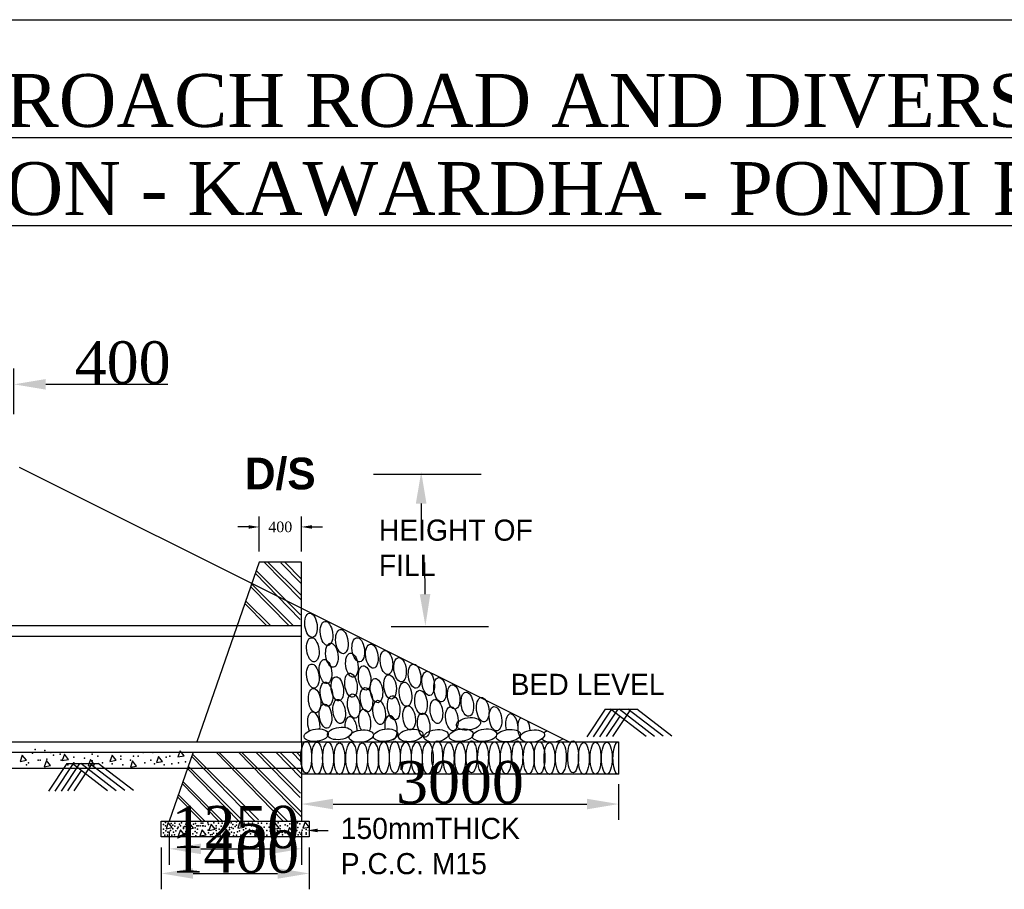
# Model space of a CAD drawing. Header units: millimetres. Extents: x -1995464 to 2763072, y 540154 to 1556955.
# Tile 4 of 24: x 1285497 to 1294810, y 1327458 to 1335686. Entities that reach past the tile are written whole.
import ezdxf

# ---------------------------------------------------------------- set-up
doc = ezdxf.new("R2010")
doc.units = ezdxf.units.MM
doc.header["$MEASUREMENT"] = 0
doc.styles.get("Standard").update_dxf_attribs({"font": 'times.ttf'})
doc.dimstyles.get("Standard").update_dxf_attribs({"dimtxt": 400, "dimasz": 300, "dimexe": 150, "dimexo": 100, "dimgap": 0.09, "dimtad": 1, "dimtih": 1, "dimtoh": 1, "dimdec": 0, "dimzin": 0, "dimdsep": 46, "dimtxsty": 'Standard', "dimcen": 0.09, "dimadec": 0, "dimazin": 0, "dimtfac": 1, "dimtdec": 0, "dimtofl": 0, "dimtmove": 0, "dimatfit": 3, "dimfxl": 150, "dimtolj": 1, "dimtzin": 0, "dimarcsym": 0})

# ---------------------------------------------------------------- blocks, each defined once
blk = doc.blocks.new('*D70')
at = {"color": 0, "lineweight": -2, "transparency": 16777216}
for p, q in [((1285043.5, 1331954.2), (1285043.5, 1332386)), ((1285443.5, 1331954.2), (1285443.5, 1332386)), ((1284743.5, 1332236), (1284443.5, 1332236)), ((1285743.5, 1332236), (1286899.4, 1332236))]:
    blk.add_line(p, q, dxfattribs=at)
at = {"color": 0, "lineweight": 25, "transparency": 16777216}
for points in [[(1284743.5, 1332286), (1284743.5, 1332186), (1285043.5, 1332236)], [(1285743.5, 1332286), (1285743.5, 1332186), (1285443.5, 1332236)]]:
    blk.add_solid(points, dxfattribs=at)
at = {"layer": 'Defpoints', "color": 0, "lineweight": 25, "transparency": 16777216}
for p in [(1285443.5, 1332236), (1285043.5, 1331854.2), (1285443.5, 1331854.2)]:
    blk.add_point(p, dxfattribs=at)
at = {"color": 0, "transparency": 16777216, "insert": (1286471.4, 1332439.5), "char_height": 400, "attachment_point": 5}
blk.add_mtext('\\A1;400', dxfattribs=at)
blk = doc.blocks.new('*D72')
at = {"color": 0, "lineweight": -2, "transparency": 16777216}
for p, q in [((1291161.8, 1328452), (1291161.8, 1328114.7)), ((1288161.8, 1328346), (1288161.8, 1328114.7)), ((1288461.8, 1328264.7), (1290861.8, 1328264.7))]:
    blk.add_line(p, q, dxfattribs=at)
at = {"color": 0, "lineweight": 25, "transparency": 16777216}
for points in [[(1288461.8, 1328314.7), (1288461.8, 1328214.7), (1288161.8, 1328264.7)], [(1290861.8, 1328314.7), (1290861.8, 1328214.7), (1291161.8, 1328264.7)]]:
    blk.add_solid(points, dxfattribs=at)
at = {"layer": 'Defpoints', "color": 0, "lineweight": 25, "transparency": 16777216}
for p in [(1291161.8, 1328552), (1288161.8, 1328446), (1291161.8, 1328264.7)]:
    blk.add_point(p, dxfattribs=at)
at = {"color": 0, "transparency": 16777216, "insert": (1289661.8, 1328468.2), "char_height": 400, "attachment_point": 5}
blk.add_mtext('\\A1;3000', dxfattribs=at)
blk = doc.blocks.new('*D73')
at = {"color": 0, "lineweight": -2, "transparency": 16777216}
for p, q in [((1286911.8, 1328004.2), (1286911.8, 1327690.7)), ((1288161.8, 1328004.2), (1288161.8, 1327690.7)), ((1287211.8, 1327840.7), (1287861.8, 1327840.7))]:
    blk.add_line(p, q, dxfattribs=at)
at = {"color": 0, "lineweight": 25, "transparency": 16777216}
for points in [[(1287211.8, 1327890.7), (1287211.8, 1327790.7), (1286911.8, 1327840.7)], [(1287861.8, 1327890.7), (1287861.8, 1327790.7), (1288161.8, 1327840.7)]]:
    blk.add_solid(points, dxfattribs=at)
at = {"layer": 'Defpoints', "color": 0, "lineweight": 25, "transparency": 16777216}
for p in [(1286911.8, 1328104.2), (1288161.8, 1328104.2), (1288161.8, 1327840.7)]:
    blk.add_point(p, dxfattribs=at)
at = {"color": 0, "transparency": 16777216, "insert": (1287536.8, 1328044.3), "char_height": 400, "attachment_point": 5}
blk.add_mtext('\\A1;1250', dxfattribs=at)
blk = doc.blocks.new('*D74')
at = {"color": 0, "lineweight": -2, "transparency": 16777216}
for p, q in [((1286836.8, 1327854.2), (1286836.8, 1327457.9)), ((1288236.8, 1327854.2), (1288236.8, 1327457.9)), ((1287136.8, 1327607.9), (1287936.8, 1327607.9))]:
    blk.add_line(p, q, dxfattribs=at)
at = {"color": 0, "lineweight": 25, "transparency": 16777216}
for points in [[(1287136.8, 1327657.9), (1287136.8, 1327557.9), (1286836.8, 1327607.9)], [(1287936.8, 1327657.9), (1287936.8, 1327557.9), (1288236.8, 1327607.9)]]:
    blk.add_solid(points, dxfattribs=at)
at = {"layer": 'Defpoints', "color": 0, "lineweight": 25, "transparency": 16777216}
for p in [(1286836.8, 1327954.2), (1288236.8, 1327954.2), (1288236.8, 1327607.9)]:
    blk.add_point(p, dxfattribs=at)
at = {"color": 0, "transparency": 16777216, "insert": (1287536.8, 1327811.5), "char_height": 400, "attachment_point": 5}
blk.add_mtext('\\A1;1400', dxfattribs=at)

msp = doc.modelspace()

# ---------------------------------------------------------------- linework, layer by layer
at = {"color": 0}
for p, q in [((1266081.2, 1335686.2), (1310781.2, 1335686.2)), ((1285493.5, 1331452), (1290693.5, 1328852)), ((1288844.1, 1331387.3), (1289862, 1331387.3)), ((1289294.7, 1331108), (1289294.7, 1330807.5)), ((1287761.8, 1330654.3), (1287761.8, 1330986.7)), ((1288161.8, 1330654.3), (1288161.8, 1330986.7)), ((1287661.6, 1330886.5), (1287561.4, 1330886.5)), ((1288262, 1330886.5), (1288362.1, 1330886.5)), ((1287761.8, 1330554.2), (1287172, 1328854.2)), ((1288161.8, 1330554.2), (1287761.8, 1330554.2)), ((1287809.3, 1330554.2), (1288155.7, 1330199.9)), ((1287845.6, 1330554.2), (1288158.7, 1330241.5)), ((1287967.6, 1330548.3), (1288160.3, 1330351.2)), ((1288003.9, 1330551.9), (1288163.3, 1330392.8)), ((1288161.8, 1328854.2), (1288161.8, 1330554.2)), ((1289331.3, 1330250.9), (1289328, 1330551.5)), ((1287724.9, 1330447.9), (1288151.2, 1330012)), ((1287733.8, 1330473.4), (1288154.1, 1330053.5)), ((1287681.6, 1330323.1), (1288042.3, 1329954.2)), ((1287690, 1330347.5), (1288083.7, 1329954.2)), ((1287626.3, 1330163.8), (1287831.2, 1329954.2)), ((1287634.5, 1330187.5), (1287868, 1329954.2)), ((1282827.8, 1329954.2), (1288161.8, 1329954.2)), ((1289009.8, 1329944.8), (1289933, 1329944.8)), ((1282827.8, 1329854.2), (1288161.8, 1329854.2)), ((1291035.6, 1329161.3), (1290862, 1328901.2)), ((1291095.7, 1329161.3), (1290922.3, 1328901.6)), ((1291155.8, 1329161.3), (1290982.7, 1328901.9)), ((1291035.6, 1329161.3), (1291333, 1329161.3)), ((1291421.3, 1328904.7), (1291086.5, 1329161.3)), ((1291267.5, 1329148.6), (1291103.4, 1328902.7)), ((1291502.8, 1328905.2), (1291168.7, 1329161.3)), ((1291584.3, 1328905.7), (1291250.8, 1329161.3)), ((1291665.9, 1328906.2), (1291333, 1329161.3)), ((1291172.1, 1329095.7), (1291043.1, 1328902.3)), ((1282877.8, 1328854.2), (1288161.8, 1328854.2)), ((1288161.8, 1328854.2), (1288161.8, 1328104.2)), ((1288161.8, 1328852), (1291161.8, 1328852)), ((1291161.8, 1328852), (1291161.8, 1328548.2)), ((1282877.8, 1328754.2), (1288161.8, 1328754.2)), ((1285522.1, 1328727.6), (1285501.3, 1328668.6)), ((1285560.3, 1328679), (1285522.1, 1328727.6)), ((1285920.9, 1328736.1), (1285900.1, 1328677.1)), ((1285959.1, 1328687.5), (1285920.9, 1328736.1)), ((1286370.6, 1328727.6), (1286349.7, 1328668.6)), ((1286408.8, 1328679), (1286370.6, 1328727.6)), ((1287137.3, 1328754.2), (1286911.8, 1328104.2)), ((1287013.9, 1328768.9), (1286993, 1328709.9)), ((1287052.1, 1328720.3), (1287013.9, 1328768.9)), ((1287131.6, 1328737.8), (1287755.8, 1328114.2)), ((1287355.1, 1328754.2), (1287990.6, 1328104.2)), ((1287380.6, 1328754.2), (1288031.2, 1328104.2)), ((1287566.2, 1328754.2), (1288161.8, 1328145)), ((1287596.2, 1328754.2), (1288161.8, 1328189.2)), ((1287731.5, 1328754.2), (1288150.6, 1328325.6)), ((1287766, 1328754.2), (1288153.5, 1328367.2)), ((1287919.9, 1328754.2), (1288155.1, 1328513.6)), ((1287958.8, 1328754.2), (1288158.1, 1328555.1)), ((1288072.4, 1328754.2), (1288159.7, 1328664.9)), ((1288114.8, 1328754.2), (1288162.7, 1328706.4)), ((1288161.8, 1328754.2), (1288161.8, 1328654.2)), ((1285501.3, 1328668.6), (1285560.3, 1328679)), ((1285751.2, 1328676.7), (1285730.4, 1328617.8)), ((1285789.4, 1328628.2), (1285751.2, 1328676.7)), ((1285942.9, 1328647.3), (1285769.3, 1328387.2)), ((1286003, 1328647.3), (1285829.7, 1328387.6)), ((1286063.1, 1328647.3), (1285890, 1328387.9)), ((1285900.1, 1328677.1), (1285959.1, 1328687.5)), ((1285942.9, 1328647.3), (1286240.3, 1328647.3)), ((1286328.6, 1328390.7), (1285993.8, 1328647.3)), ((1286174.8, 1328634.5), (1286010.7, 1328388.7)), ((1286410.1, 1328391.2), (1286076, 1328647.3)), ((1286167, 1328685.2), (1286146.1, 1328626.2)), ((1286146.1, 1328626.2), (1286205.1, 1328636.7)), ((1286491.6, 1328391.7), (1286158.2, 1328647.3)), ((1286205.1, 1328636.7), (1286167, 1328685.2)), ((1286573.2, 1328392.2), (1286240.3, 1328647.3)), ((1286349.7, 1328668.6), (1286408.8, 1328679)), ((1286565.3, 1328672.9), (1286544.5, 1328613.9)), ((1286603.5, 1328624.3), (1286565.3, 1328672.9)), ((1286811, 1328715.6), (1286790.1, 1328656.6)), ((1286790.1, 1328656.6), (1286849.2, 1328667)), ((1286849.2, 1328667), (1286811, 1328715.6)), ((1286993, 1328709.9), (1287052.1, 1328720.3)), ((1287124, 1328715.9), (1287722.1, 1328104.2)), ((1282877.8, 1328604.2), (1288161.8, 1328604.2)), ((1285730.4, 1328617.8), (1285789.4, 1328628.2)), ((1286079.4, 1328581.7), (1285950.4, 1328388.3)), ((1286544.5, 1328613.9), (1286603.5, 1328624.3)), ((1287084.1, 1328600.8), (1287569.5, 1328104.2)), ((1287091.4, 1328622.1), (1287609.8, 1328104.2)), ((1288161.8, 1328552), (1291161.8, 1328552)), ((1287034.7, 1328458.6), (1287381.2, 1328104.2)), ((1287041.8, 1328479.1), (1287417.1, 1328104.2)), ((1288161.8, 1328445), (1288161.8, 1328446)), ((1286991.4, 1328333.8), (1287215.9, 1328104.2)), ((1286998.1, 1328353.1), (1287247.3, 1328104.2)), ((1286836.8, 1327954.2), (1286836.8, 1328104.2)), ((1286836.8, 1328104.2), (1286911.8, 1328104.2)), ((1286902.3, 1328090.4), (1286881.4, 1328031.4)), ((1286940.5, 1328041.8), (1286902.3, 1328090.4)), ((1286911.8, 1328104.2), (1288161.8, 1328104.2)), ((1287102.2, 1328085.1), (1287081.3, 1328026.1)), ((1287140.3, 1328036.6), (1287102.2, 1328085.1)), ((1287307.3, 1328074.6), (1287286.5, 1328015.6)), ((1287345.5, 1328026), (1287307.3, 1328074.6)), ((1287580.8, 1328095.6), (1287560, 1328036.7)), ((1287619, 1328047.1), (1287580.8, 1328095.6)), ((1287912.2, 1328085.1), (1287891.4, 1328026.1)), ((1287950.4, 1328036.6), (1287912.2, 1328085.1)), ((1288161.8, 1328104.2), (1288236.8, 1328104.2)), ((1288197.5, 1328095.4), (1288176.7, 1328036.4)), ((1288235.7, 1328046.8), (1288197.5, 1328095.4)), ((1288236.8, 1328104.2), (1288236.8, 1327954.2)), ((1286881.4, 1328031.4), (1286940.5, 1328041.8)), ((1287018, 1328022.1), (1286997.2, 1327963.1)), ((1287056.2, 1327973.5), (1287018, 1328022.1)), ((1287081.3, 1328026.1), (1287140.3, 1328036.6)), ((1287223.1, 1328022.1), (1287202.3, 1327963.1)), ((1287261.3, 1327973.5), (1287223.1, 1328022.1)), ((1287286.5, 1328015.6), (1287345.5, 1328026)), ((1287449.3, 1328027.3), (1287428.5, 1327968.3)), ((1287487.5, 1327978.7), (1287449.3, 1328027.3)), ((1287560, 1328036.7), (1287619, 1328047.1)), ((1287738.6, 1328027.3), (1287717.8, 1327968.3)), ((1287776.8, 1327978.7), (1287738.6, 1328027.3)), ((1287891.4, 1328026.1), (1287950.4, 1328036.6)), ((1288048.9, 1328043.4), (1288028.1, 1327984.5)), ((1288028.1, 1327984.5), (1288087.1, 1327994.9)), ((1288087.1, 1327994.9), (1288048.9, 1328043.4)), ((1288176.7, 1328036.4), (1288235.7, 1328046.8)), ((1288315.4, 1328015), (1288415.6, 1328015)), ((1288236.8, 1327954.2), (1286836.8, 1327954.2)), ((1286997.2, 1327963.1), (1287056.2, 1327973.5)), ((1287202.3, 1327963.1), (1287261.3, 1327973.5)), ((1287428.5, 1327968.3), (1287487.5, 1327978.7)), ((1287717.8, 1327968.3), (1287776.8, 1327978.7))]:
    msp.add_line(p, q, dxfattribs=at)
for centre, major_axis, ratio in [((1288252.7, 1329956.2), (15.2, -114.4), 0.502401), ((1288398.8, 1329879), (15.2, -114.4), 0.502401), ((1288544.9, 1329801.7), (15.2, -114.4), 0.502401), ((1288269.8, 1329724.4), (15.2, -114.4), 0.502401), ((1288450.3, 1329672.9), (15.2, -114.4), 0.502401), ((1288699.6, 1329724.4), (15.2, -114.4), 0.502401), ((1288828.5, 1329664.3), (15.2, -114.4), 0.502401), ((1288639.4, 1329578.5), (15.2, -114.4), 0.502401), ((1288966, 1329604.2), (15.2, -114.4), 0.502401), ((1288269.8, 1329475.4), (15.2, -114.4), 0.502401), ((1288390.2, 1329518.4), (15.2, -114.4), 0.502401), ((1288759.7, 1329458.2), (15.2, -114.4), 0.502401), ((1289094.9, 1329535.5), (15.2, -114.4), 0.502401), ((1289232.4, 1329475.4), (15.2, -114.4), 0.502401), ((1288501.9, 1329355.2), (15.2, -114.4), 0.502401), ((1288630.8, 1329389.6), (15.2, -114.4), 0.502401), ((1289000.4, 1329372.4), (15.2, -114.4), 0.502401), ((1289361.3, 1329406.7), (15.2, -114.4), 0.502401), ((1288398.8, 1329303.7), (15.2, -114.4), 0.502401), ((1288871.4, 1329338), (15.2, -114.4), 0.502401), ((1289146.5, 1329303.7), (15.2, -114.4), 0.502401), ((1289473.1, 1329346.6), (15.2, -114.4), 0.502401), ((1289602, 1329277.9), (15.2, -114.4), 0.502401), ((1288287, 1329243.6), (15.2, -114.4), 0.502401), ((1288656.6, 1329192.1), (15.2, -114.4), 0.502401), ((1288776.9, 1329252.2), (15.2, -114.4), 0.502401), ((1289034.7, 1329174.9), (15.2, -114.4), 0.502401), ((1289292.6, 1329226.4), (15.2, -114.4), 0.502401), ((1289730.9, 1329209.3), (15.2, -114.4), 0.502401), ((1288390.2, 1329097.6), (15.2, -114.4), 0.502401), ((1288519.1, 1329140.6), (15.2, -114.4), 0.502401), ((1288897.2, 1329132), (15.2, -114.4), 0.502401), ((1289180.8, 1329080.5), (15.2, -114.4), 0.502401), ((1289438.7, 1329140.6), (15.2, -114.4), 0.502401), ((1289877, 1329157.7), (15.2, -114.4), 0.502401), ((1289318.4, 1329011.8), (15.2, -114.4), 0.502401), ((1289584.8, 1329071.9), (15.2, -114.4), 0.502401), ((1289997.3, 1329071.9), (15.2, -114.4), 0.502401), ((1289741.9, 1329023.3), (-114.4, -15.2), 0.502401), ((1288302.1, 1328916.1), (-114.4, -15.2), 0.502401), ((1288523.6, 1328933.1), (-114.4, -15.2), 0.502401), ((1288728, 1328907.6), (-114.4, -15.2), 0.502401), ((1288958, 1328916.1), (-114.4, -15.2), 0.502401), ((1289195.6, 1328914.2), (-114.4, -15.2), 0.502401), ((1289435, 1328910.3), (-114.4, -15.2), 0.502401), ((1289673.5, 1328916.1), (-114.4, -15.2), 0.502401), ((1289894.9, 1328916.1), (-114.4, -15.2), 0.502401), ((1290119.2, 1328911.7), (-114.4, -15.2), 0.502401), ((1290346.4, 1328907.6), (-114.4, -15.2), 0.502401), ((1288207.8, 1328706.9), (0, -151.2), 0.337518), ((1288310, 1328697.7), (0, -151.2), 0.337518), ((1288414, 1328697.7), (0, -151.2), 0.337518), ((1288521.6, 1328694.2), (0, -151.2), 0.337518), ((1288632.8, 1328697.7), (0, -151.2), 0.337518), ((1288736.8, 1328694.2), (0, -151.2), 0.337518), ((1288840.9, 1328697.7), (0, -151.2), 0.337518), ((1288941.3, 1328701.3), (0, -151.2), 0.337518), ((1289045.3, 1328708.5), (0, -151.2), 0.337518), ((1289149.3, 1328697.7), (0, -151.2), 0.337518), ((1289253.3, 1328697.7), (0, -151.2), 0.337518), ((1289357.4, 1328697.7), (0, -151.2), 0.337518), ((1289446.7, 1328710.2), (0, -151.2), 0.337518), ((1289555, 1328695.8), (0, -151.2), 0.337518), ((1289663.3, 1328695.8), (0, -151.2), 0.337518), ((1289771.5, 1328710.2), (0, -151.2), 0.337518), ((1289879.8, 1328703), (0, -151.2), 0.337518), ((1289988, 1328703), (0, -151.2), 0.337518), ((1290096.3, 1328703), (0, -151.2), 0.337518), ((1290204.6, 1328710.2), (0, -151.2), 0.337518), ((1290311.9, 1328703.2), (0, -151.2), 0.337518), ((1290413, 1328702.5), (0, -151.2), 0.337518), ((1290507.7, 1328695.8), (0, -151.2), 0.337518), ((1290616, 1328703), (0, -151.2), 0.337518), ((1290731.4, 1328710.2), (0, -151.2), 0.337518), ((1290832.5, 1328695.8), (0, -151.2), 0.337518), ((1290944.1, 1328698.7), (0, -151.2), 0.337518), ((1291050.5, 1328698.7), (0, -151.2), 0.337518)]:
    msp.add_ellipse(centre, major_axis=major_axis, ratio=ratio, dxfattribs=at)
for centre, major_axis, ratio, start_param, end_param in [((1288278.4, 1329020.4), (15.2, -114.4), 0.502401, 1.098287, 5.229588), ((1288630.8, 1328977.4), (15.2, -114.4), 0.502401, 7.624617, 10.811572), ((1288759.7, 1329046.1), (15.2, -114.4), 0.502401, 0.628483, 5.423274), ((1289009, 1328986), (15.2, -114.4), 0.502401, 6.149739, 11.035961), ((1290152, 1329003.2), (15.2, -114.4), 0.502401, 1.083463, 4.963371), ((1290266.8, 1328971.4), (15.2, -114.4), 0.502401, 3.399013, 5.396334), ((1290266.8, 1328971.4), (15.2, -114.4), 0.502401, 1.429781, 2.227224), ((1290544.8, 1328910.5), (-114.4, -15.2), 0.502401, 5.172934, 5.552375), ((1290544.8, 1328910.5), (-114.4, -15.2), 0.502401, 0.269001, 2.385149), ((1291156.8, 1328698.7), (0, -151.2), 0.337518, 3.044277, 6.380501)]:
    msp.add_ellipse(centre, major_axis=major_axis, ratio=ratio, start_param=start_param, end_param=end_param, dxfattribs=at)
for p in [(1285617.5, 1328744.8), (1285644.8, 1328781.2), (1285735.8, 1328772.1), (1285790.4, 1328753.9), (1285817.7, 1328726.6), (1285881.4, 1328735.7), (1286181.7, 1328735.7), (1286664.1, 1328753.9), (1286755.1, 1328753.9), (1288161.8, 1328754.1), (1285562.8, 1328635.7), (1285581, 1328653.9), (1285672.1, 1328681.2), (1285690.3, 1328681.2), (1285754, 1328690.3), (1285890.5, 1328681.2), (1285954.2, 1328635.7), (1286008.8, 1328708.5), (1286008.8, 1328653.9), (1286108.9, 1328699.4), (1286181.7, 1328672.1), (1286236.3, 1328717.5), (1286281.9, 1328653.9), (1286372.9, 1328644.8), (1286454.8, 1328717.5), (1286454.8, 1328690.3), (1286473, 1328635.7), (1286545.8, 1328681.2), (1286573.1, 1328717.5), (1286618.6, 1328717.5), (1286682.3, 1328653.9), (1286736.9, 1328681.2), (1286773.3, 1328644.8), (1286864.3, 1328635.7), (1286882.5, 1328708.5), (1286918.9, 1328717.5), (1286937.2, 1328644.8), (1287000.9, 1328653.9), (1287064.6, 1328663), (1288160.9, 1328640.9), (1286877.8, 1328090.3), (1286930.8, 1328079.3), (1286966.1, 1328083.7), (1287008.1, 1328074.9), (1287028, 1328088.1), (1287067.7, 1328074.9), (1287087.6, 1328077.1), (1287140.6, 1328074.9), (1287160.4, 1328079.3), (1287213.4, 1328083.7), (1287231.1, 1328083.7), (1287277.4, 1328085.9), (1287334.8, 1328085.9), (1287376.8, 1328083.7), (1287412.1, 1328083.7), (1287436.4, 1328074.9), (1287478.3, 1328090.3), (1287498.2, 1328088.1), (1287549, 1328097), (1287620.6, 1328082.3), (1287662.2, 1328082.3), (1287698.4, 1328082.3), (1287753.9, 1328085.1), (1287784.5, 1328085.1), (1287834.5, 1328079.5), (1287873.4, 1328087.9), (1287942.9, 1328087.9), (1288023.5, 1328101.7), (1288051.3, 1328076.8), (1288087.4, 1328076.8), (1288126.3, 1328087.9), (1288148.5, 1328076.8), (1286858, 1328072.7), (1286858, 1328026.4), (1286858, 1327991.1), (1286877.8, 1328059.5), (1286880, 1328010.9), (1286897.7, 1327999.9), (1286924.2, 1328015.4), (1286946.3, 1328063.9), (1286946.3, 1328030.8), (1286952.9, 1327997.7), (1286963.9, 1328055.1), (1286972.8, 1328010.9), (1286990.4, 1328033), (1286997.1, 1328046.2), (1287016.9, 1328059.5), (1287045.6, 1328046.2), (1287045.6, 1328033), (1287058.9, 1328052.9), (1287069.9, 1328006.5), (1287083.2, 1327984.5), (1287107.4, 1328004.3), (1287133.9, 1327982.3), (1287156, 1328039.6), (1287156, 1328004.3), (1287171.5, 1328059.5), (1287173.7, 1327991.1), (1287178.1, 1328026.4), (1287184.7, 1328059.5), (1287204.6, 1328057.3), (1287226.7, 1328057.3), (1287233.3, 1328057.3), (1287253.1, 1328055.1), (1287279.6, 1328017.6), (1287281.8, 1328070.5), (1287281.8, 1327991.1), (1287330.4, 1327988.9), (1287356.9, 1328057.3), (1287356.9, 1328035.2), (1287356.9, 1328015.4), (1287363.5, 1327986.7), (1287385.6, 1328028.6), (1287390, 1327986.7), (1287403.3, 1328055.1), (1287416.5, 1328006.5), (1287432, 1328041.8), (1287445.2, 1328041.8), (1287480.5, 1328044), (1287482.7, 1328024.2), (1287500.4, 1328044), (1287500.4, 1327997.7), (1287513.7, 1328070.5), (1287515.9, 1328033), (1287524.7, 1327991.1), (1287535.7, 1328052.9), (1287549, 1328063.9), (1287557.8, 1328002.1), (1287577.7, 1328010.9), (1287613, 1328022), (1287619.6, 1327982.3), (1287631.7, 1328062.9), (1287635.1, 1327995.5), (1287637.2, 1328032.3), (1287670.6, 1328024), (1287678.9, 1327982.4), (1287690, 1328057.3), (1287698.4, 1328015.7), (1287737.3, 1328062.9), (1287740, 1328040.7), (1287770.6, 1328049), (1287787.3, 1328018.5), (1287806.7, 1327993.5), (1287809.5, 1328046.2), (1287834.5, 1328012.9), (1287856.8, 1328046.2), (1287867.9, 1328007.4), (1287873.4, 1327982.4), (1287909.6, 1327982.4), (1287934.6, 1328012.9), (1287948.5, 1327985.1), (1287959.6, 1328060.1), (1287959.6, 1328029.6), (1287979, 1327996.2), (1288001.3, 1328012.9), (1288006.8, 1327993.5), (1288009.6, 1328068.4), (1288029.1, 1328060.1), (1288087.4, 1328035.1), (1288093, 1328057.3), (1288118, 1328012.9), (1288129.1, 1328043.4), (1288143, 1327996.2), (1288168, 1328018.5), (1288206.9, 1328024), (1288206.9, 1327993.5), (1286869, 1327971.2), (1286895.5, 1327969), (1286935.2, 1327971.2), (1286961.7, 1327973.5), (1287080.9, 1327971.2), (1287105.2, 1327973.5), (1287164.8, 1327964.6), (1287301.7, 1327973.5), (1287319.4, 1327977.9), (1287356.9, 1327958), (1287394.4, 1327971.2), (1287478.3, 1327962.4), (1287518.1, 1327966.8), (1287549, 1327971.2), (1287588.7, 1327969), (1287795.6, 1327962.9), (1287834.5, 1327971.3), (1287984.6, 1327974), (1288042.9, 1327974), (1288087.4, 1327979.6), (1288131.9, 1327974), (1288156.9, 1327979.6), (1288206.9, 1327979.6)]:
    msp.add_point(p, dxfattribs=at)
for points in [[(1289244.6, 1331108), (1289344.8, 1331108), (1289294.7, 1331408.6)], [(1287661.6, 1330903.2), (1287661.6, 1330869.8), (1287761.8, 1330886.5)], [(1288262, 1330903.2), (1288262, 1330869.8), (1288161.8, 1330886.5)], [(1289381.4, 1330251.5), (1289281.2, 1330250.4), (1289334.6, 1329950.4)], [(1288315.4, 1328031.7), (1288315.4, 1327998.3), (1288215.3, 1328015)]]:
    msp.add_solid(points, dxfattribs=at)

# ---------------------------------------------------------------- texts
for s, insert, char_height, width, attachment_point in [('{\\LCONSTRUCTION OF 1000 MM DIA H.P.C ON APPROACH ROAD AND DIVERSION  OF BRIDGE ACROSS GOPALPUR NALLA ON RAJNANDGAON - KAWARDHA - PONDI ROAD (SH - 05).}', (1288394.5, 1334424.3), 500, 40190.225, 5), ('{\\fVrinda|b1|i0|c0|p2;D/S}', (1287627.7, 1331542.2), 300, 4550.051, 1), ('{\\fVrinda|b0|i0|c0|p2;HEIGHT OF \\PFILL}', (1288894.5, 1330956.3), 200, 4550.051, 1), ('{\\fVrinda|b0|i0|c0|p2;BED LEVEL}', (1290140.2, 1329497.3), 200, 3330.744, 1), ('{\\fVrinda|b0|i0|c0|p2;150mmTHICK \\PP.C.C. M15}', (1288533.9, 1328134.3), 200, 3330.744, 1)]:
    msp.add_mtext(s, dxfattribs=dict(at, insert=insert, char_height=char_height, width=width, attachment_point=attachment_point))
at = {"color": 0, "insert": (1287961.8, 1330886.5), "char_height": 100.18, "attachment_point": 5}
msp.add_mtext('\\A1;400', dxfattribs=at)

# ---------------------------------------------------------------- dimensions: what is measured, and where the dimension line sits
at = {"color": 0}
for base, p1, p2, picture, middle in [((1285443.5, 1332236), (1285043.5, 1331854.2), (1285443.5, 1331854.2), '*D70', (1286471.4, 1332439.5)), ((1291161.8, 1328264.7), (1288161.8, 1328446), (1291161.8, 1328552), '*D72', (1289661.8, 1328468.2)), ((1288161.8, 1327840.7), (1286911.8, 1328104.2), (1288161.8, 1328104.2), '*D73', (1287536.8, 1328044.3)), ((1288236.8, 1327607.9), (1286836.8, 1327954.2), (1288236.8, 1327954.2), '*D74', (1287536.8, 1327811.5))]:
    dim = msp.add_linear_dim(base=base, p1=p1, p2=p2, dimstyle='Standard', dxfattribs=at)
    dim.commit()
    dim.dimension.update_dxf_attribs({"geometry": picture, "text_midpoint": middle})

doc.saveas('drawing.dxf')
